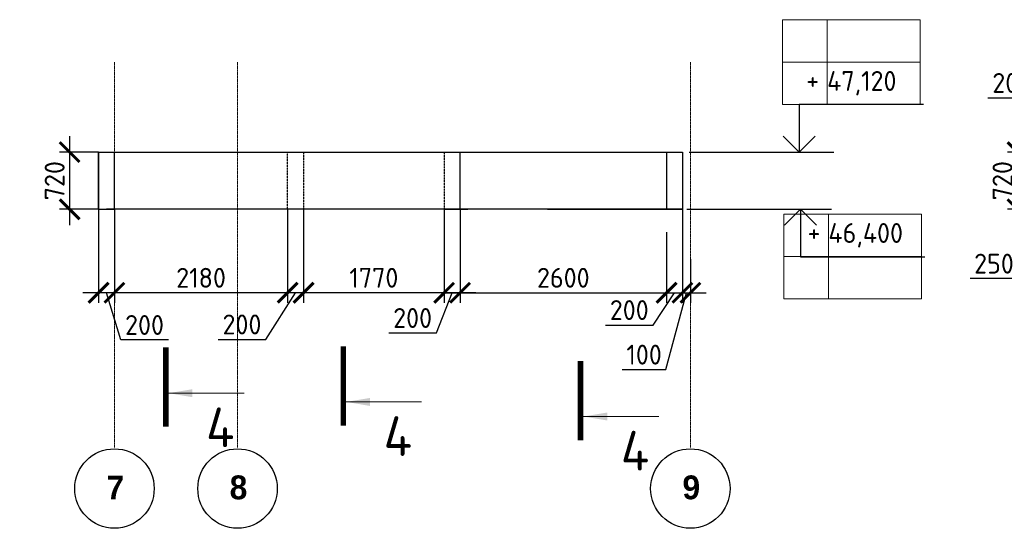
# Model space of a CAD drawing. Header units: millimetres. Extents: x 247266 to 730847, y -636031 to 10052.
# Tile 45 of 256: x 599038 to 611432, y -423060 to -416660. Entities that reach past the tile are written whole.
import ezdxf

# ---------------------------------------------------------------- set-up
doc = ezdxf.new("R2010")
doc.units = ezdxf.units.MM
for name, pattern in [('______5', [1100, 800, -100, 100, -100]), ('HIDDEN2', [4.7625, 3.175, -1.5875]), ('осевая', [50.8, 31.75, -6.35, 6.35, -6.35])]:
    doc.linetypes.add(name, pattern=pattern)
for name, color, linetype, lineweight in [('RAZMER', 7, 'Continuous', 15), ('АС-Таблицы', 7, 'Continuous', 20), ('Оси', 7, '______5', 18), ('отметки', 7, 'Continuous', 18), ('Узлы', 7, 'Continuous', 0)]:
    doc.layers.add(name, color=color, linetype=linetype, lineweight=lineweight)
doc.layers.add('РАЗМЕРЫ', color=7, linetype='Continuous')
doc.styles.add('Century Gothic', font='GOTHIC.TTF')
doc.styles.add('GOST-2.304_Type-B', font='GOST_Common.ttf')
doc.styles.add('ГОСТ', font='GOST_Common.ttf')
doc.dimstyles.new('СПДС', dxfattribs={"dimscale": 100, "dimtxt": 2.5, "dimasz": 2.5, "dimexe": 1.25, "dimexo": 0, "dimtad": 1, "dimdec": 0, "dimtxsty": 'GOST-2.304_Type-B', "dimblk": 'ARCHTICK', "dimcen": 2.5, "dimdle": 2, "dimadec": 0, "dimazin": 2, "dimtfac": 0.75, "dimtdec": 0, "dimtmove": 1, "dimatfit": 3, "dimfxl": 1, "dimtolj": 1, "dimarcsym": 1})

# ---------------------------------------------------------------- blocks, each defined once
blk = doc.blocks.new('NSY101')
at = {"color": 0, "linetype": 'ByBlock', "lineweight": -2}
blk.add_circle((0, 0), 50, dxfattribs=at)
blk = doc.blocks.new('_ArchTick')
at = {"color": 0, "linetype": 'ByBlock', "const_width": 0.15}
blk.add_lwpolyline([(-0.5, -0.5), (0.5, 0.5)], dxfattribs=at)
blk = doc.blocks.new('*D1580')
at = {"layer": 'DEFPOINTS', "color": 0, "ltscale": 100}
for p in [(607181, -419333), (604581, -419489), (607181, -420096)]:
    blk.add_point(p, dxfattribs=at)
at = {"layer": 'РАЗМЕРЫ', "color": 0, "lineweight": -2}
for p, q in [((607181, -419333), (607181, -420221)), ((604581, -419489), (604581, -420221)), ((604381, -420096), (607381, -420096))]:
    blk.add_line(p, q, dxfattribs=at)
at = {"layer": 'РАЗМЕРЫ', "color": 0, "lineweight": -2, "ltscale": 100, "xscale": 250, "yscale": 250, "zscale": 250, "rotation": 180}
blk.add_blockref('_ArchTick', (604581, -420096), dxfattribs=at)
at = {"layer": 'РАЗМЕРЫ', "color": 0, "lineweight": -2, "ltscale": 100, "xscale": 250, "yscale": 250, "zscale": 250}
blk.add_blockref('_ArchTick', (607181, -420096), dxfattribs=at)
at = {"layer": 'РАЗМЕРЫ', "color": 0, "lineweight": 0, "ltscale": 100, "insert": (605881, -419908), "char_height": 250, "attachment_point": 5, "style": 'GOST-2.304_Type-B'}
blk.add_mtext('\\A1;2600', dxfattribs=at)
blk = doc.blocks.new('*D1607')
at = {"layer": 'DEFPOINTS', "color": 0, "ltscale": 100}
for p in [(604381, -419046), (604581, -419046), (604381, -420096)]:
    blk.add_point(p, dxfattribs=at)
at = {"layer": 'РАЗМЕРЫ', "color": 0, "lineweight": -2}
for p, q in [((604381, -419046), (604381, -420221)), ((604581, -419046), (604581, -420221)), ((604781, -420096), (604181, -420096)), ((604284, -420602), (604481, -420096)), ((603684, -420602), (604284, -420602))]:
    blk.add_line(p, q, dxfattribs=at)
at = {"layer": 'РАЗМЕРЫ', "color": 0, "lineweight": -2, "ltscale": 100, "xscale": 250, "yscale": 250, "zscale": 250, "rotation": 180}
blk.add_blockref('_ArchTick', (604381, -420096), dxfattribs=at)
at = {"layer": 'РАЗМЕРЫ', "color": 0, "lineweight": -2, "ltscale": 100, "xscale": 250, "yscale": 250, "zscale": 250}
blk.add_blockref('_ArchTick', (604581, -420096), dxfattribs=at)
at = {"layer": 'РАЗМЕРЫ', "color": 0, "lineweight": 0, "ltscale": 100, "insert": (603984, -420414), "char_height": 250, "attachment_point": 5, "style": 'GOST-2.304_Type-B'}
blk.add_mtext('\\A1;200', dxfattribs=at)
blk = doc.blocks.new('*D1608')
at = {"layer": 'DEFPOINTS', "color": 0, "ltscale": 100}
for p in [(602611, -419046), (604381, -419046), (602611, -420096)]:
    blk.add_point(p, dxfattribs=at)
at = {"layer": 'РАЗМЕРЫ', "color": 0, "lineweight": -2}
for p, q in [((602611, -419046), (602611, -420221)), ((604381, -419046), (604381, -420221)), ((604581, -420096), (602411, -420096))]:
    blk.add_line(p, q, dxfattribs=at)
at = {"layer": 'РАЗМЕРЫ', "color": 0, "lineweight": -2, "ltscale": 100, "xscale": 250, "yscale": 250, "zscale": 250, "rotation": 180}
blk.add_blockref('_ArchTick', (602611, -420096), dxfattribs=at)
at = {"layer": 'РАЗМЕРЫ', "color": 0, "lineweight": -2, "ltscale": 100, "xscale": 250, "yscale": 250, "zscale": 250}
blk.add_blockref('_ArchTick', (604381, -420096), dxfattribs=at)
at = {"layer": 'РАЗМЕРЫ', "color": 0, "lineweight": 0, "ltscale": 100, "insert": (603496, -419908), "char_height": 250, "attachment_point": 5, "style": 'GOST-2.304_Type-B'}
blk.add_mtext('\\A1;1770', dxfattribs=at)
blk = doc.blocks.new('*D1609')
at = {"layer": 'DEFPOINTS', "color": 0, "ltscale": 100}
for p in [(602411, -419046), (602611, -419046), (602411, -420096)]:
    blk.add_point(p, dxfattribs=at)
at = {"layer": 'РАЗМЕРЫ', "color": 0, "lineweight": -2}
for p, q in [((602411, -419046), (602411, -420221)), ((602611, -419046), (602611, -420221)), ((602136, -420683), (602511, -420096)), ((602811, -420096), (602211, -420096)), ((601536, -420683), (602136, -420683))]:
    blk.add_line(p, q, dxfattribs=at)
at = {"layer": 'РАЗМЕРЫ', "color": 0, "lineweight": -2, "ltscale": 100, "xscale": 250, "yscale": 250, "zscale": 250, "rotation": 180}
blk.add_blockref('_ArchTick', (602411, -420096), dxfattribs=at)
at = {"layer": 'РАЗМЕРЫ', "color": 0, "lineweight": -2, "ltscale": 100, "xscale": 250, "yscale": 250, "zscale": 250}
blk.add_blockref('_ArchTick', (602611, -420096), dxfattribs=at)
at = {"layer": 'РАЗМЕРЫ', "color": 0, "lineweight": 0, "ltscale": 100, "insert": (601836, -420495), "char_height": 250, "attachment_point": 5, "style": 'GOST-2.304_Type-B'}
blk.add_mtext('\\A1;200', dxfattribs=at)
blk = doc.blocks.new('*D1581')
at = {"layer": 'DEFPOINTS', "color": 0, "ltscale": 100}
for p in [(600231, -419046), (602411, -419046), (600231, -420096)]:
    blk.add_point(p, dxfattribs=at)
at = {"layer": 'РАЗМЕРЫ', "color": 0, "lineweight": -2}
for p, q in [((600231, -419046), (600231, -420221)), ((602411, -419046), (602411, -420221)), ((602611, -420096), (600031, -420096))]:
    blk.add_line(p, q, dxfattribs=at)
at = {"layer": 'РАЗМЕРЫ', "color": 0, "lineweight": -2, "ltscale": 100, "xscale": 250, "yscale": 250, "zscale": 250, "rotation": 180}
blk.add_blockref('_ArchTick', (600231, -420096), dxfattribs=at)
at = {"layer": 'РАЗМЕРЫ', "color": 0, "lineweight": -2, "ltscale": 100, "xscale": 250, "yscale": 250, "zscale": 250}
blk.add_blockref('_ArchTick', (602411, -420096), dxfattribs=at)
at = {"layer": 'РАЗМЕРЫ', "color": 0, "lineweight": 0, "ltscale": 100, "insert": (601321, -419908), "char_height": 250, "attachment_point": 5, "style": 'GOST-2.304_Type-B'}
blk.add_mtext('\\A1;2180', dxfattribs=at)
blk = doc.blocks.new('*D1582')
at = {"layer": 'DEFPOINTS', "color": 0, "ltscale": 100}
for p in [(600031, -419020), (600231, -419046), (600031, -420096)]:
    blk.add_point(p, dxfattribs=at)
at = {"layer": 'РАЗМЕРЫ', "color": 0, "lineweight": -2}
for p, q in [((600031, -419020), (600031, -420221)), ((600231, -419046), (600231, -420221)), ((600431, -420096), (599831, -420096)), ((600309, -420690), (600131, -420096)), ((600910, -420690), (600309, -420690))]:
    blk.add_line(p, q, dxfattribs=at)
at = {"layer": 'РАЗМЕРЫ', "color": 0, "lineweight": -2, "ltscale": 100, "xscale": 250, "yscale": 250, "zscale": 250, "rotation": 180}
blk.add_blockref('_ArchTick', (600031, -420096), dxfattribs=at)
at = {"layer": 'РАЗМЕРЫ', "color": 0, "lineweight": -2, "ltscale": 100, "xscale": 250, "yscale": 250, "zscale": 250}
blk.add_blockref('_ArchTick', (600231, -420096), dxfattribs=at)
at = {"layer": 'РАЗМЕРЫ', "color": 0, "lineweight": 0, "ltscale": 100, "insert": (600609, -420502), "char_height": 250, "attachment_point": 5, "style": 'GOST-2.304_Type-B'}
blk.add_mtext('\\A1;200', dxfattribs=at)
blk = doc.blocks.new('*D1583')
at = {"layer": 'DEFPOINTS', "color": 0, "ltscale": 100}
for p in [(607381, -419046), (607181, -419333), (607381, -420096)]:
    blk.add_point(p, dxfattribs=at)
at = {"layer": 'РАЗМЕРЫ', "color": 0, "lineweight": -2}
for p, q in [((607381, -419046), (607381, -420221)), ((607181, -419333), (607181, -420221)), ((606981, -420096), (607581, -420096)), ((607011, -420502), (607281, -420096)), ((606411, -420502), (607011, -420502))]:
    blk.add_line(p, q, dxfattribs=at)
at = {"layer": 'РАЗМЕРЫ', "color": 0, "lineweight": -2, "ltscale": 100, "xscale": 250, "yscale": 250, "zscale": 250, "rotation": 180}
blk.add_blockref('_ArchTick', (607181, -420096), dxfattribs=at)
at = {"layer": 'РАЗМЕРЫ', "color": 0, "lineweight": -2, "ltscale": 100, "xscale": 250, "yscale": 250, "zscale": 250}
blk.add_blockref('_ArchTick', (607381, -420096), dxfattribs=at)
at = {"layer": 'РАЗМЕРЫ', "color": 0, "lineweight": 0, "ltscale": 100, "insert": (606711, -420314), "char_height": 250, "attachment_point": 5, "style": 'GOST-2.304_Type-B'}
blk.add_mtext('\\A1;200', dxfattribs=at)
blk = doc.blocks.new('*D1584')
at = {"layer": 'DEFPOINTS', "color": 0, "ltscale": 100}
for p in [(607381, -419046), (607481, -419673), (607481, -420096)]:
    blk.add_point(p, dxfattribs=at)
at = {"layer": 'РАЗМЕРЫ', "color": 0, "lineweight": -2}
for p, q in [((607381, -419046), (607381, -420221)), ((607481, -419673), (607481, -420221)), ((607173, -421063), (607431, -420096)), ((607181, -420096), (607681, -420096)), ((606622, -421063), (607173, -421063))]:
    blk.add_line(p, q, dxfattribs=at)
at = {"layer": 'РАЗМЕРЫ', "color": 0, "lineweight": -2, "ltscale": 100, "xscale": 250, "yscale": 250, "zscale": 250}
blk.add_blockref('_ArchTick', (607381, -420096), dxfattribs=at)
at = {"layer": 'РАЗМЕРЫ', "color": 0, "lineweight": -2, "ltscale": 100, "xscale": 250, "yscale": 250, "zscale": 250, "rotation": 180}
blk.add_blockref('_ArchTick', (607481, -420096), dxfattribs=at)
at = {"layer": 'РАЗМЕРЫ', "color": 0, "lineweight": 0, "ltscale": 100, "insert": (606898, -420875), "char_height": 250, "attachment_point": 5, "style": 'GOST-2.304_Type-B'}
blk.add_mtext('\\A1;100', dxfattribs=at)
blk = doc.blocks.new('*D1592')
at = {"color": 0, "lineweight": -2}
for p, q in [((618318, -420991), (618318, -420866)), ((619418, -420991), (619418, -420866)), ((619618, -420991), (618118, -420991))]:
    blk.add_line(p, q, dxfattribs=at)
at = {"layer": 'DEFPOINTS', "color": 0, "ltscale": 100}
for p in [(618318, -420991), (618318, -420991), (619418, -420991)]:
    blk.add_point(p, dxfattribs=at)
at = {"color": 0, "lineweight": -2, "ltscale": 100, "xscale": 250, "yscale": 250, "zscale": 250, "rotation": 180}
blk.add_blockref('_ArchTick', (618318, -420991), dxfattribs=at)
at = {"color": 0, "lineweight": -2, "ltscale": 100, "xscale": 250, "yscale": 250, "zscale": 250}
blk.add_blockref('_ArchTick', (619418, -420991), dxfattribs=at)
at = {"color": 0, "lineweight": 0, "ltscale": 100, "insert": (618868, -420766), "char_height": 250, "width": 83333.33, "attachment_point": 5, "style": 'GOST-2.304_Type-B'}
blk.add_mtext('\\A1;1100', dxfattribs=at)
blk = doc.blocks.new('*D1593')
at = {"color": 0, "lineweight": -2}
for p, q in [((615318, -420991), (615318, -420866)), ((618318, -420991), (618318, -420866)), ((618518, -420991), (615118, -420991))]:
    blk.add_line(p, q, dxfattribs=at)
at = {"layer": 'DEFPOINTS', "color": 0, "ltscale": 100}
for p in [(615318, -420991), (615318, -420991), (618318, -420991)]:
    blk.add_point(p, dxfattribs=at)
at = {"color": 0, "lineweight": -2, "ltscale": 100, "xscale": 250, "yscale": 250, "zscale": 250, "rotation": 180}
blk.add_blockref('_ArchTick', (615318, -420991), dxfattribs=at)
at = {"color": 0, "lineweight": -2, "ltscale": 100, "xscale": 250, "yscale": 250, "zscale": 250}
blk.add_blockref('_ArchTick', (618318, -420991), dxfattribs=at)
at = {"color": 0, "lineweight": 0, "ltscale": 100, "insert": (616843, -420766), "char_height": 250, "width": 83333.33, "attachment_point": 5, "style": 'GOST-2.304_Type-B'}
blk.add_mtext('\\A1;3000', dxfattribs=at)
blk = doc.blocks.new('*D1594')
at = {"color": 0, "lineweight": -2}
for p, q in [((612218, -421415), (612218, -420866)), ((615318, -420991), (615318, -420866)), ((615518, -420991), (612018, -420991))]:
    blk.add_line(p, q, dxfattribs=at)
at = {"layer": 'DEFPOINTS', "color": 0, "ltscale": 100}
for p in [(612218, -420991), (615318, -420991), (612218, -421415)]:
    blk.add_point(p, dxfattribs=at)
at = {"color": 0, "lineweight": -2, "ltscale": 100, "xscale": 250, "yscale": 250, "zscale": 250, "rotation": 180}
blk.add_blockref('_ArchTick', (612218, -420991), dxfattribs=at)
at = {"color": 0, "lineweight": -2, "ltscale": 100, "xscale": 250, "yscale": 250, "zscale": 250}
blk.add_blockref('_ArchTick', (615318, -420991), dxfattribs=at)
at = {"color": 0, "lineweight": 0, "ltscale": 100, "insert": (613768, -420766), "char_height": 250, "width": 83333.33, "attachment_point": 5, "style": 'GOST-2.304_Type-B'}
blk.add_mtext('\\A1;3100', dxfattribs=at)
blk = doc.blocks.new('*D1610')
at = {"layer": 'DEFPOINTS', "color": 0, "ltscale": 100}
for p in [(611968, -419046), (612218, -419918), (612218, -420425)]:
    blk.add_point(p, dxfattribs=at)
at = {"layer": 'РАЗМЕРЫ', "color": 0, "lineweight": -2}
for p, q in [((611968, -419046), (611968, -420043)), ((612218, -420425), (612218, -419793)), ((611968, -419918), (611002, -419918)), ((611768, -419918), (612418, -419918))]:
    blk.add_line(p, q, dxfattribs=at)
at = {"layer": 'РАЗМЕРЫ', "color": 0, "lineweight": -2, "ltscale": 100, "xscale": 250, "yscale": 250, "zscale": 250, "rotation": 180}
blk.add_blockref('_ArchTick', (611968, -419918), dxfattribs=at)
at = {"layer": 'РАЗМЕРЫ', "color": 0, "lineweight": -2, "ltscale": 100, "xscale": 250, "yscale": 250, "zscale": 250}
blk.add_blockref('_ArchTick', (612218, -419918), dxfattribs=at)
at = {"layer": 'РАЗМЕРЫ', "color": 0, "lineweight": 0, "ltscale": 100, "insert": (611302, -419730), "char_height": 250, "attachment_point": 5, "style": 'GOST-2.304_Type-B'}
blk.add_mtext('\\A1;250', dxfattribs=at)
blk = doc.blocks.new('*T1631')
at = {"layer": 'DEFPOINTS', "color": 8, "linetype": 'ByBlock', "lineweight": 0}
for p, q in [((0, 1067), (1734, 1067)), ((0, 0), (0, 1067)), ((561, 0), (561, 1067)), ((1734, 0), (1734, 1067)), ((0, 533), (1734, 533)), ((0, 0), (1734, 0))]:
    blk.add_line(p, q, dxfattribs=at)
at = {"layer": 'АС-Таблицы', "color": 0, "char_height": 250, "style": 'ГОСТ'}
for s, insert, width, attachment_point in [('+', (461, 967), 361.22, 3), ('46,400', (561, 800), 1173.09, 4)]:
    blk.add_mtext(s, dxfattribs=dict(at, insert=insert, width=width, attachment_point=attachment_point))
blk = doc.blocks.new('*T1632')
at = {"layer": 'DEFPOINTS', "color": 8, "linetype": 'ByBlock', "lineweight": 0}
for p, q in [((0, 0), (1734, 0)), ((0, 0), (0, -1067)), ((561, 0), (561, -1067)), ((1734, 0), (1734, -1067)), ((0, -533), (1734, -533)), ((0, -1067), (1734, -1067))]:
    blk.add_line(p, q, dxfattribs=at)
at = {"layer": 'АС-Таблицы', "color": 0, "char_height": 250, "style": 'ГОСТ'}
for s, insert, width, attachment_point in [('+', (461, -633), 361.22, 3), ('47,120', (561, -800), 1173.09, 4)]:
    blk.add_mtext(s, dxfattribs=dict(at, insert=insert, width=width, attachment_point=attachment_point))
blk = doc.blocks.new('*D2926')
at = {"layer": 'DEFPOINTS', "color": 0, "ltscale": 100}
for p in [(600031, -418326), (599666, -419046), (600031, -419046)]:
    blk.add_point(p, dxfattribs=at)
at = {"layer": 'РАЗМЕРЫ', "color": 0, "lineweight": -2}
for p, q in [((599666, -418126), (599666, -419246)), ((600031, -418326), (599541, -418326)), ((600031, -419046), (599541, -419046))]:
    blk.add_line(p, q, dxfattribs=at)
at = {"layer": 'РАЗМЕРЫ', "color": 0, "lineweight": -2, "ltscale": 100, "xscale": 250, "yscale": 250, "zscale": 250}
for p, rotation in [((599666, -418326), 90), ((599666, -419046), 270)]:
    blk.add_blockref('_ArchTick', p, dxfattribs=dict(at, rotation=rotation))
at = {"layer": 'РАЗМЕРЫ', "color": 0, "lineweight": 0, "ltscale": 100, "insert": (599478, -418686), "char_height": 250, "attachment_point": 5, "rotation": 90, "style": 'GOST-2.304_Type-B'}
blk.add_mtext('\\A1;720', dxfattribs=at)
blk = doc.blocks.new('*D2927')
at = {"layer": 'DEFPOINTS', "color": 0, "ltscale": 100}
for p in [(611968, -418326), (611598, -419046), (611968, -419046)]:
    blk.add_point(p, dxfattribs=at)
at = {"layer": 'РАЗМЕРЫ', "color": 0, "lineweight": -2}
for p, q in [((611598, -418126), (611598, -419246)), ((611968, -418326), (611473, -418326)), ((611968, -419046), (611473, -419046))]:
    blk.add_line(p, q, dxfattribs=at)
at = {"layer": 'РАЗМЕРЫ', "color": 0, "lineweight": -2, "ltscale": 100, "xscale": 250, "yscale": 250, "zscale": 250}
for p, rotation in [((611598, -418326), 90), ((611598, -419046), 270)]:
    blk.add_blockref('_ArchTick', p, dxfattribs=dict(at, rotation=rotation))
at = {"layer": 'РАЗМЕРЫ', "color": 0, "lineweight": 0, "ltscale": 100, "insert": (611410, -418686), "char_height": 250, "attachment_point": 5, "rotation": 90, "style": 'GOST-2.304_Type-B'}
blk.add_mtext('\\A1;720', dxfattribs=at)
blk = doc.blocks.new('*D2992')
at = {"layer": 'DEFPOINTS', "color": 0, "ltscale": 100}
for p in [(611968, -418175), (611968, -418326), (612168, -418326)]:
    blk.add_point(p, dxfattribs=at)
at = {"layer": 'РАЗМЕРЫ', "color": 0, "lineweight": -2}
for p, q in [((611226, -417644), (611826, -417644)), ((611826, -417644), (612068, -418175)), ((611968, -418326), (611968, -418050)), ((612168, -418326), (612168, -418050)), ((612368, -418175), (611768, -418175))]:
    blk.add_line(p, q, dxfattribs=at)
at = {"layer": 'РАЗМЕРЫ', "color": 0, "lineweight": -2, "ltscale": 100, "xscale": 250, "yscale": 250, "zscale": 250, "rotation": 180}
blk.add_blockref('_ArchTick', (611968, -418175), dxfattribs=at)
at = {"layer": 'РАЗМЕРЫ', "color": 0, "lineweight": -2, "ltscale": 100, "xscale": 250, "yscale": 250, "zscale": 250}
blk.add_blockref('_ArchTick', (612168, -418175), dxfattribs=at)
at = {"layer": 'РАЗМЕРЫ', "color": 0, "lineweight": 0, "ltscale": 100, "insert": (611526, -417456), "char_height": 250, "attachment_point": 5, "style": 'GOST-2.304_Type-B'}
blk.add_mtext('\\A1;200', dxfattribs=at)
blk = doc.blocks.new('*D3116')
at = {"color": 0, "lineweight": -2}
for p, q in [((595083, -417672), (595083, -417547)), ((596183, -417672), (596183, -417547)), ((596383, -417672), (594883, -417672))]:
    blk.add_line(p, q, dxfattribs=at)
at = {"layer": 'DEFPOINTS', "color": 0, "ltscale": 100}
for p in [(595083, -417672), (595083, -417672), (596183, -417672)]:
    blk.add_point(p, dxfattribs=at)
at = {"color": 0, "lineweight": -2, "ltscale": 100, "xscale": 250, "yscale": 250, "zscale": 250, "rotation": 180}
blk.add_blockref('_ArchTick', (595083, -417672), dxfattribs=at)
at = {"color": 0, "lineweight": -2, "ltscale": 100, "xscale": 250, "yscale": 250, "zscale": 250}
blk.add_blockref('_ArchTick', (596183, -417672), dxfattribs=at)
at = {"color": 0, "lineweight": 0, "ltscale": 100, "insert": (595633, -417447), "char_height": 250, "width": 83333.33, "attachment_point": 5, "style": 'GOST-2.304_Type-B'}
blk.add_mtext('\\A1;1100', dxfattribs=at)
blk = doc.blocks.new('*D3117')
at = {"color": 0, "lineweight": -2}
for p, q in [((592083, -417672), (592083, -417547)), ((595083, -417672), (595083, -417547)), ((595283, -417672), (591883, -417672))]:
    blk.add_line(p, q, dxfattribs=at)
at = {"layer": 'DEFPOINTS', "color": 0, "ltscale": 100}
for p in [(592083, -417672), (592083, -417672), (595083, -417672)]:
    blk.add_point(p, dxfattribs=at)
at = {"color": 0, "lineweight": -2, "ltscale": 100, "xscale": 250, "yscale": 250, "zscale": 250, "rotation": 180}
blk.add_blockref('_ArchTick', (592083, -417672), dxfattribs=at)
at = {"color": 0, "lineweight": -2, "ltscale": 100, "xscale": 250, "yscale": 250, "zscale": 250}
blk.add_blockref('_ArchTick', (595083, -417672), dxfattribs=at)
at = {"color": 0, "lineweight": 0, "ltscale": 100, "insert": (593608, -417447), "char_height": 250, "width": 83333.33, "attachment_point": 5, "style": 'GOST-2.304_Type-B'}
blk.add_mtext('\\A1;3000', dxfattribs=at)
blk = doc.blocks.new('*D3118')
at = {"color": 0, "lineweight": -2}
for p, q in [((588983, -418096), (588983, -417547)), ((592083, -417672), (592083, -417547)), ((592283, -417672), (588783, -417672))]:
    blk.add_line(p, q, dxfattribs=at)
at = {"layer": 'DEFPOINTS', "color": 0, "ltscale": 100}
for p in [(588983, -417672), (592083, -417672), (588983, -418096)]:
    blk.add_point(p, dxfattribs=at)
at = {"color": 0, "lineweight": -2, "ltscale": 100, "xscale": 250, "yscale": 250, "zscale": 250, "rotation": 180}
blk.add_blockref('_ArchTick', (588983, -417672), dxfattribs=at)
at = {"color": 0, "lineweight": -2, "ltscale": 100, "xscale": 250, "yscale": 250, "zscale": 250}
blk.add_blockref('_ArchTick', (592083, -417672), dxfattribs=at)
at = {"color": 0, "lineweight": 0, "ltscale": 100, "insert": (590533, -417447), "char_height": 250, "width": 83333.33, "attachment_point": 5, "style": 'GOST-2.304_Type-B'}
blk.add_mtext('\\A1;3100', dxfattribs=at)

msp = doc.modelspace()

# ---------------------------------------------------------------- linework, layer by layer
at = {"linetype": 'Continuous', "lineweight": 30, "transparency": 33554687}
for p, q in [((600030.88, -418325.94), (600030.88, -419045.94)), ((600230.88, -419045.94), (600230.88, -418325.94))]:
    msp.add_line(p, q, dxfattribs=at)
at = {"linetype": 'HIDDEN2', "transparency": 33554687}
for p, q in [((602410.88, -419045.94), (602410.88, -418325.94)), ((602610.88, -418325.94), (602610.88, -419045.94)), ((604380.88, -418325.94), (604380.88, -419045.94))]:
    msp.add_line(p, q, dxfattribs=at)
at = {"linetype": 'Continuous', "lineweight": 25, "transparency": 33554687}
for p, q in [((602610.88, -419045.94), (602410.88, -419045.94)), ((605680.89, -419045.94), (607180.88, -419045.94)), ((607180.88, -419045.94), (607380.88, -419045.94))]:
    msp.add_line(p, q, dxfattribs=at)
for points in [[(607464.13, -418325.94), (609287.8, -418325.94)], [(607433.95, -419045.94), (609257.62, -419045.94)]]:
    msp.add_lwpolyline(points)
at = {"layer": 'RAZMER', "ltscale": 100}
for p, q in [((608851.6, -417724.17), (610414.1, -417724.17)), ((608851.6, -417726.81), (610414.1, -417726.81)), ((608851.6, -417726.81), (610414.1, -417726.81)), ((608867.64, -419645.06), (610430.14, -419645.06)), ((608867.64, -419645.06), (610430.14, -419645.06)), ((608867.64, -419647.71), (610430.14, -419647.71))]:
    msp.add_line(p, q, dxfattribs=at)
at = {"layer": 'Оси', "linetype": 'осевая', "lineweight": 0, "ltscale": 0.3, "transparency": 33554687}
for p, q in [((600230.88, -417193.48), (600230.88, -422044.37)), ((601780.88, -417193.48), (601780.88, -422044.37)), ((607480.88, -417193.48), (607480.88, -422044.37))]:
    msp.add_line(p, q, dxfattribs=at)
at = {"layer": 'отметки', "linetype": 'Continuous', "lineweight": 25, "ltscale": 100}
for p, q in [((608848.55, -417724.17), (608848.55, -418324.17)), ((608866.11, -419045.94), (608866.11, -419645.94))]:
    msp.add_line(p, q, dxfattribs=at)
for points in [[(608650.08, -418125.94), (608850.08, -418325.94), (609050.08, -418125.94)], [(608666.11, -419245.94), (608866.11, -419045.94), (609066.11, -419245.94)]]:
    msp.add_lwpolyline(points, dxfattribs=at)
at = {"layer": 'РАЗМЕРЫ', "lineweight": 30}
for p, q in [((600030.88, -418325.94), (607380.88, -418325.94)), ((600030.88, -419045.94), (600030.88, -418325.94)), ((604580.88, -419045.94), (604580.88, -418325.94)), ((607180.88, -418325.94), (607180.88, -419045.94)), ((607380.88, -418325.94), (607380.88, -419045.94)), ((600030.88, -419045.94), (600230.88, -419045.94)), ((607380.88, -419045.94), (600130.88, -419045.94)), ((604380.88, -419045.94), (604580.88, -419045.94)), ((604580.88, -419045.94), (604680.88, -419045.94))]:
    msp.add_line(p, q, dxfattribs=at)
at = {"layer": 'Узлы', "linetype": 'Continuous', "lineweight": 0}
for p, q in [((600912.58, -421359.95, 200), (601862.58, -421359.95, 200)), ((603147.39, -421470.06, 200), (604097.39, -421470.06, 200)), ((606133.27, -421653.36, 200), (607083.27, -421653.36, 200))]:
    msp.add_line(p, q, dxfattribs=at)
at = {"layer": 'Узлы', "linetype": 'Continuous', "lineweight": 0, "const_width": 70, "elevation": 200}
for points in [[(600877.58, -421783.11), (600877.58, -420783.11)], [(603112.39, -421770.06), (603112.39, -420770.06)], [(606098.27, -421953.36), (606098.27, -420953.36)]]:
    msp.add_lwpolyline(points, dxfattribs=at)
at = {"layer": 'Узлы', "linetype": 'Continuous', "lineweight": 0}
for points in [[(600912.58, -421359.95, 200), (601213.03, -421410.23, 200), (601213.03, -421309.68, 200)], [(603147.39, -421470.06, 200), (603447.84, -421520.34, 200), (603447.84, -421419.78, 200)], [(606133.27, -421653.36, 200), (606433.72, -421703.63, 200), (606433.72, -421603.08, 200)]]:
    msp.add_solid(points, dxfattribs=at)

# ---------------------------------------------------------------- block references
for name, p in [('*T1632', (608640.66, -416660.14)), ('*T1631', (608656.69, -420173.43))]:
    msp.add_blockref(name, p)
at = {"layer": 'Оси', "linetype": 'Continuous', "lineweight": 25, "transparency": 33554687, "xscale": 9.999999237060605, "yscale": 9.999999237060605, "zscale": 9.999999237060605}
for p in [(600230.34, -422560.24), (601780.34, -422560.24), (607480.34, -422560.24)]:
    msp.add_blockref('NSY101', p, dxfattribs=at)

# ---------------------------------------------------------------- texts
at = {"layer": 'Оси', "linetype": 'Continuous', "lineweight": 25, "transparency": 33554687, "char_height": 300, "width": 385, "attachment_point": 5, "style": 'Century Gothic'}
for s, insert in [('\\A1;{\\fCentury Gothic|i0|b1;\\H300.000000;\\W1.000000;\\C16;7}\\P', (600242.09, -422547.41)), ('\\A1;{\\fCentury Gothic|i0|b1;\\H300.000000;\\W1.000000;\\C16;8}\\P', (601792.09, -422547.41)), ('\\A1;{\\fCentury Gothic|i0|b1;\\H300.000000;\\W1.000000;\\C16;9}\\P', (607492.09, -422547.41))]:
    msp.add_mtext(s, dxfattribs=dict(at, insert=insert))
at = {"layer": 'Узлы', "linetype": 'Continuous', "lineweight": 0, "char_height": 500, "attachment_point": 5, "style": 'GOST-2.304_Type-B'}
for insert in [(601562.58, -421789.95, 200), (603797.39, -421900.06, 200), (606783.27, -422083.36, 200)]:
    msp.add_mtext_dynamic_manual_height_columns('4', width=723.8798, gutter_width=25, heights=[0], dxfattribs=dict(at, insert=insert))

# ---------------------------------------------------------------- dimensions: what is measured, and where the dimension line sits
at = {"lineweight": 0}
for base, p1, p2, picture, middle in [((588982.75, -417672.31), (592082.75, -417672.31), (588982.75, -418095.84), '*D3118', (590532.75, -417672.31)), ((592082.75, -417672.31), (595082.75, -417672.31), (592082.75, -417672.31), '*D3117', (593607.9, -417672.31)), ((595082.75, -417672.31), (596182.75, -417672.31), (595082.75, -417672.31), '*D3116', (595632.75, -417672.31)), ((612218.07, -420991.14), (615318.07, -420991.14), (612218.07, -421414.67), '*D1594', (613768.07, -420991.14)), ((615318.07, -420991.14), (618318.07, -420991.14), (615318.07, -420991.14), '*D1593', (616843.22, -420991.14)), ((618318.07, -420991.14), (619418.07, -420991.14), (618318.07, -420991.14), '*D1592', (618868.07, -420991.14))]:
    dim = msp.add_linear_dim(base=base, p1=p1, p2=p2, angle=180, dimstyle='СПДС', override={"dimgap": 1}, dxfattribs=at)
    dim.commit()
    dim.dimension.update_dxf_attribs({"geometry": picture, "text_midpoint": middle, "dimtype": 160})
at = {"layer": 'РАЗМЕРЫ', "lineweight": 0}
for base, p1, p2, picture, middle in [((611968.07, -418174.99), (612168.07, -418325.94), (611968.07, -418325.94), '*D2992', (611763.55, -417643.74)), ((602410.88, -420095.64), (602610.88, -419045.94), (602410.88, -419045.94), '*D1609', (602073.86, -420682.65)), ((604380.88, -420095.64), (604580.88, -419045.94), (604380.88, -419045.94), '*D1607', (604221.62, -420601.83)), ((607380.88, -420095.64), (607180.88, -419333.06), (607380.88, -419045.94), '*D1583', (606948.52, -420501.89)), ((607480.88, -420095.64), (607380.88, -419045.94), (607480.88, -419672.72), '*D1584', (607110.36, -421063.04)), ((612218.07, -419917.76), (611968.07, -419045.94), (612218.07, -420424.77), '*D1610', (611302.02, -419999.87))]:
    dim = msp.add_linear_dim(base=base, p1=p1, p2=p2, dimstyle='СПДС', dxfattribs=at)
    dim.commit()
    dim.dimension.update_dxf_attribs({"geometry": picture, "text_midpoint": middle, "dimtype": 160})
for base, p1, p2, picture, middle in [((599665.62, -419045.94), (600030.88, -418325.94), (600030.88, -419045.94), '*D2926', (599477.74, -418685.94)), ((611597.98, -419045.94), (611968.07, -418325.94), (611968.07, -419045.94), '*D2927', (611410.11, -418685.94))]:
    dim = msp.add_linear_dim(base=base, p1=p1, p2=p2, angle=90, dimstyle='СПДС', dxfattribs=at)
    dim.commit()
    dim.dimension.update_dxf_attribs({"geometry": picture, "text_midpoint": middle})
for base, p1, p2, picture, middle in [((600030.88, -420095.64), (600230.88, -419045.94), (600030.88, -419020.44), '*D1582', (600371.62, -420502.14)), ((600230.88, -420095.64), (602410.88, -419045.94), (600230.88, -419045.94), '*D1581', (601320.88, -419908.02)), ((602610.88, -420095.64), (604380.88, -419045.94), (602610.88, -419045.94), '*D1608', (603495.88, -419907.77)), ((607180.88, -420095.64), (604580.88, -419489.44), (607180.88, -419333.06), '*D1580', (605880.88, -419908.02))]:
    dim = msp.add_linear_dim(base=base, p1=p1, p2=p2, dimstyle='СПДС', dxfattribs=at)
    dim.commit()
    dim.dimension.update_dxf_attribs({"geometry": picture, "text_midpoint": middle})

doc.saveas('drawing.dxf')
